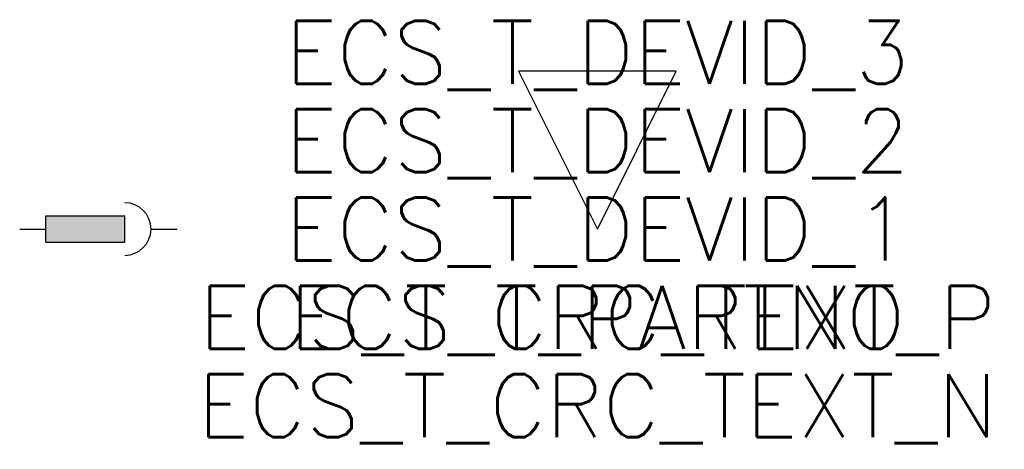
# Model space of a CAD drawing. Extents: x 185.3 to 210.3, y 141.9 to 152.8.
import ezdxf
from ezdxf.enums import TextEntityAlignment as Align

# ---------------------------------------------------------------- set-up
doc = ezdxf.new("R2010")
doc.units = 0
doc.header["$LTSCALE"] = 25
doc.layers.get('0').update_dxf_attribs({"linetype": 'CONTINUOUS'})
for name, color, linetype in [('ECS_LEV_SYM_DEVID', 7, 'CONTINUOUS'), ('ECS_LEV_SYM_GEO_SCM', 7, 'CONTINUOUS'), ('ECS_LEV_SYM_M_PN', 1, 'CONTINUOUS'), ('ECS_LEV_SYM_M_RP', 1, 'CONTINUOUS'), ('ECS_LEV_SYMCR', 7, 'CONTINUOUS')]:
    doc.layers.add(name, color=color, linetype=linetype)
doc.styles.add('ROMANS', font='ROMANS.SHX', dxfattribs={"oblique": 0.017453, "height": 1})

msp = doc.modelspace()

# ---------------------------------------------------------------- hatches: boundary and pattern name
at = {"linetype": 'Continuous'}
msp.add_hatch(color=7, dxfattribs=at).paths.add_polyline_path([(188, 147.167), (188, 147.833), (186, 147.833), (186, 147.167)])

# ---------------------------------------------------------------- linework, layer by layer
at = {"layer": 'ECS_LEV_SYM_GEO_SCM', "color": 0, "linetype": 'Continuous'}
for p, q in [((186, 147.833), (188, 147.833)), ((186, 147.167), (186, 147.833)), ((188, 147.167), (188, 147.833)), ((185.333, 147.5), (186, 147.5)), ((186, 147.167), (188, 147.167))]:
    msp.add_line(p, q, dxfattribs=at)
at = {"layer": 'ECS_LEV_SYM_GEO_SCM', "color": 0}
msp.add_line((188.667, 147.5), (189.333, 147.5), dxfattribs=at)
at = {"layer": 'ECS_LEV_SYM_GEO_SCM', "color": 7}
msp.add_arc((188, 147.5), 0.667, 270, 90, dxfattribs=at)
at = {"layer": 'ECS_LEV_SYM_M_RP', "linetype": 'Continuous'}
msp.add_lwpolyline([(200, 147.5), (202, 151.5), (198, 151.5)], close=True, dxfattribs=at)

# ---------------------------------------------------------------- texts
at = {"layer": 'ECS_LEV_SYM_DEVID', "linetype": 'Continuous', "style": 'ROMANS'}
for tag, p in [('ECS_T_DEVID_3', (200, 151.98)), ('ECS_T_DEVID_2', (200, 149.74)), ('ECS_T_DEVID_1', (200, 147.5))]:
    msp.add_attdef(tag, text='', height=1.6, dxfattribs=at).set_placement(p, align=Align.MIDDLE_CENTER)
at = {"layer": 'ECS_LEV_SYM_M_PN', "linetype": 'Continuous', "style": 'ROMANS'}
msp.add_attdef('ECS_T_PARTNO', text='', height=1.6, dxfattribs=at).set_placement((200, 145.26), align=Align.MIDDLE_CENTER)
at = {"layer": 'ECS_LEV_SYMCR', "color": 0, "linetype": 'Continuous', "style": 'ROMANS'}
for tag, p in [('ECS_T_CRC_TEXT_P', (200, 145.26)), ('ECS_T_CRC_TEXT_N', (200, 143.02))]:
    msp.add_attdef(tag, text=' ', height=1.6, dxfattribs=at).set_placement(p, align=Align.MIDDLE_CENTER)

doc.saveas('drawing.dxf')
